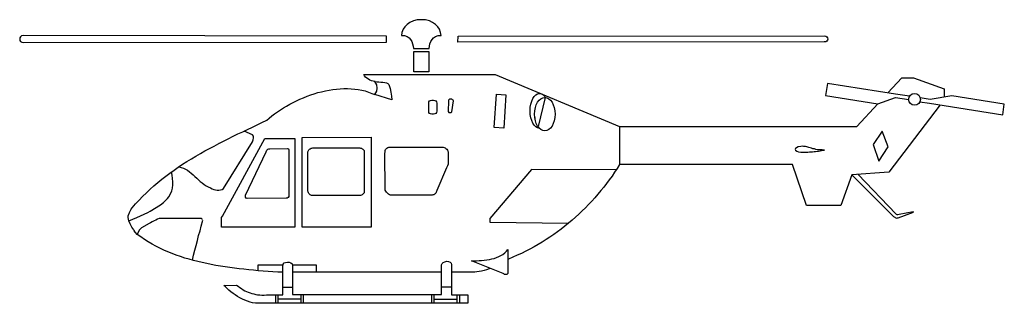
# Model space of a CAD drawing. Extents: x 270.5 to 281.8, y -219.4 to -216.2.
import ezdxf

# ---------------------------------------------------------------- set-up
doc = ezdxf.new("R2010")
doc.units = 0
doc.header["$MEASUREMENT"] = 0
doc.layers.add('7', color=7, linetype='CONTINUOUS')

msp = doc.modelspace()

# ---------------------------------------------------------------- linework, layer by layer
at = {"layer": '7'}
for p, q in [((280.304, -217.113), (280.064, -217.374)), ((275.859, -218.468), (276.761, -218.481)), ((271.779, -218.558), (271.786, -218.567)), ((273.625, -218.525), (272.787, -218.525)), ((274.499, -218.525), (273.71, -218.525))]:
    msp.add_line(p, q, dxfattribs=at)
at = {"layer": '7', "linetype": 'Continuous'}
for points in [[(275.075, -216.48), (275.164, -216.48), (275.167, -216.453), (275.173, -216.427), (275.183, -216.4), (275.197, -216.378), (275.214, -216.358), (275.237, -216.344), (275.267, -216.333), (275.301, -216.33), (275.296, -216.296), (275.284, -216.261), (275.265, -216.232), (275.237, -216.205), (275.204, -216.182), (275.167, -216.165), (275.123, -216.154), (275.075, -216.151), (275.027, -216.154), (274.983, -216.165), (274.944, -216.182), (274.912, -216.205), (274.885, -216.232), (274.865, -216.261), (274.852, -216.296), (274.848, -216.33), (274.882, -216.333), (274.912, -216.344), (274.935, -216.358), (274.952, -216.378), (274.966, -216.4), (274.975, -216.427), (274.982, -216.453), (274.985, -216.48), (275.075, -216.48)], [(274.675, -216.338), (270.511, -216.333), (270.493, -216.336), (270.481, -216.346), (270.475, -216.36), (270.473, -216.374), (270.476, -216.389), (270.484, -216.402), (270.497, -216.409), (270.512, -216.413), (274.675, -216.408), (274.675, -216.338)], [(275.496, -216.338), (279.691, -216.336), (279.708, -216.339), (279.721, -216.347), (279.729, -216.36), (279.73, -216.372), (279.727, -216.385), (279.719, -216.395), (279.707, -216.403), (279.691, -216.406), (275.494, -216.408), (275.496, -216.338)], [(274.544, -216.858), (274.544, -216.858), (274.524, -216.855), (274.505, -216.849), (274.485, -216.843), (274.468, -216.833), (274.45, -216.822), (274.436, -216.81), (274.424, -216.794), (274.416, -216.779), (275.921, -216.779), (277.346, -217.372), (277.346, -217.808), (277.318, -217.854), (277.289, -217.897), (277.259, -217.941), (277.228, -217.983), (277.197, -218.025), (277.164, -218.067), (277.132, -218.108), (277.097, -218.148), (277.063, -218.189), (277.029, -218.227), (276.991, -218.265), (276.955, -218.304), (276.918, -218.34), (276.879, -218.377), (276.84, -218.411), (276.801, -218.447), (276.761, -218.481), (276.719, -218.514), (276.677, -218.547), (276.635, -218.578), (276.591, -218.609), (276.547, -218.639), (276.504, -218.668), (276.459, -218.696), (276.412, -218.724), (276.367, -218.751), (276.318, -218.776), (276.272, -218.801), (276.223, -218.826), (276.173, -218.848), (276.124, -218.869), (276.074, -218.891), (276.064, -218.899), (276.064, -218.899)], [(274.542, -216.858), (274.563, -216.861), (274.586, -216.863), (274.609, -216.864), (274.633, -216.866), (274.655, -216.869), (274.675, -216.874), (274.692, -216.88), (274.704, -216.891), (274.717, -216.938), (274.725, -216.981), (274.731, -217.025), (274.736, -217.068), (274.542, -217.006), (274.563, -216.97), (274.57, -216.933), (274.564, -216.896), (274.542, -216.858)], [(280.666, -217.028), (280.507, -217.003), (279.728, -216.88), (279.706, -217.017), (280.306, -217.113), (280.507, -217.042), (280.658, -217.066)], [(280.418, -216.989), (280.578, -216.815), (280.712, -216.815), (281.065, -216.941)], [(271.749, -218.319), (271.761, -218.304), (271.8, -218.259), (271.841, -218.215), (271.881, -218.173), (271.924, -218.131), (271.966, -218.09), (272.009, -218.051), (272.054, -218.014), (272.1, -217.977), (272.146, -217.941), (272.193, -217.907), (272.241, -217.872), (272.29, -217.838), (272.34, -217.805), (272.389, -217.774), (272.441, -217.743), (272.491, -217.712), (272.544, -217.682), (272.595, -217.653), (272.648, -217.625), (272.701, -217.597), (272.754, -217.569), (272.808, -217.541), (272.863, -217.514), (272.917, -217.486), (272.972, -217.459), (273.028, -217.433), (273.083, -217.406), (273.139, -217.38), (273.193, -217.355), (273.249, -217.329), (273.305, -217.302), (273.333, -217.277), (273.363, -217.252), (273.394, -217.229), (273.427, -217.206), (273.461, -217.182), (273.495, -217.16), (273.531, -217.139), (273.569, -217.117), (273.606, -217.098), (273.645, -217.078), (273.684, -217.061), (273.724, -217.044), (273.765, -217.028), (273.807, -217.012), (273.848, -216.998), (273.89, -216.986), (273.932, -216.975), (273.975, -216.966), (274.017, -216.958), (274.059, -216.95), (274.103, -216.945), (274.145, -216.942), (274.187, -216.939), (274.229, -216.939), (274.27, -216.941), (274.312, -216.945), (274.352, -216.95), (274.391, -216.958), (274.432, -216.967), (274.469, -216.98), (274.507, -216.994), (274.542, -217.006)], [(275.937, -217.005), (276.044, -217.012), (276.018, -217.394), (275.91, -217.386), (275.937, -217.005)], [(276.413, -217.375), (276.415, -217.378), (276.426, -217.394), (276.404, -217.389), (276.385, -217.378), (276.367, -217.36), (276.351, -217.335), (276.339, -217.305), (276.328, -217.273), (276.321, -217.235), (276.32, -217.195), (276.321, -217.154), (276.328, -217.117), (276.339, -217.082), (276.351, -217.053), (276.367, -217.029), (276.385, -217.011), (276.404, -217), (276.426, -216.995), (276.437, -216.995), (276.446, -216.998), (276.455, -217.001), (276.465, -217.006), (276.473, -217.014), (276.482, -217.022), (276.488, -217.031), (276.494, -217.04), (276.494, -217.04), (276.413, -217.375)], [(280.785, -217.094), (280.786, -217.09), (280.897, -217.107), (281.735, -217.241), (281.753, -217.118), (281.151, -217.023), (280.903, -217.063), (280.791, -217.046)], [(281.065, -216.941), (281.065, -217.037)], [(275.194, -217.072), (275.215, -217.072), (275.229, -217.075), (275.24, -217.081), (275.248, -217.092), (275.251, -217.106), (275.251, -217.199), (275.248, -217.212), (275.24, -217.223), (275.229, -217.23), (275.215, -217.234), (275.194, -217.234), (275.181, -217.23), (275.17, -217.223), (275.162, -217.212), (275.159, -217.199), (275.159, -217.106), (275.162, -217.092), (275.17, -217.081), (275.181, -217.075), (275.194, -217.072)], [(275.443, -217.081), (275.44, -217.073), (275.433, -217.067), (275.423, -217.062), (275.412, -217.062), (275.399, -217.062), (275.39, -217.067), (275.384, -217.072), (275.384, -217.081), (275.382, -217.202), (275.39, -217.212), (275.404, -217.215), (275.416, -217.212), (275.423, -217.204), (275.443, -217.081)], [(276.49, -217.04), (276.513, -217.044), (276.535, -217.056), (276.555, -217.073), (276.572, -217.096), (276.586, -217.125), (276.597, -217.157), (276.603, -217.193), (276.607, -217.232), (276.603, -217.271), (276.597, -217.307), (276.586, -217.34), (276.572, -217.368), (276.555, -217.391), (276.535, -217.408), (276.513, -217.421), (276.49, -217.424), (276.466, -217.421), (276.444, -217.408), (276.424, -217.391), (276.407, -217.368), (276.392, -217.34), (276.381, -217.307), (276.374, -217.271), (276.371, -217.232), (276.374, -217.193), (276.381, -217.157), (276.392, -217.125), (276.407, -217.096), (276.424, -217.073), (276.444, -217.056), (276.466, -217.044), (276.49, -217.04)], [(281.018, -217.127), (280.43, -217.897), (280.006, -217.927), (279.88, -218.279), (279.487, -218.279), (279.325, -217.807), (277.346, -217.807)], [(276.376, -217.279), (276.374, -217.269), (276.374, -217.271), (276.376, -217.279)], [(272.295, -217.835), (272.324, -217.841), (272.349, -217.85), (272.374, -217.863), (272.396, -217.875), (272.419, -217.891), (272.439, -217.908), (272.459, -217.927), (272.481, -217.946), (272.501, -217.964), (272.522, -217.983), (272.542, -218.002), (272.564, -218.019), (272.586, -218.036), (272.609, -218.051), (272.634, -218.066), (272.66, -218.076), (272.678, -218.087), (272.696, -218.095), (272.715, -218.1), (272.735, -218.103), (272.754, -218.101), (272.773, -218.098), (272.791, -218.094), (272.808, -218.084), (273.142, -217.548), (273.148, -217.526), (273.151, -217.505), (273.15, -217.486), (273.142, -217.47), (273.045, -217.427)], [(277.346, -217.374), (280.064, -217.374)], [(280.355, -217.425), (280.25, -217.579), (280.316, -217.771), (280.423, -217.607), (280.355, -217.425)], [(272.76, -217.565), (272.756, -217.567)], [(272.796, -218.399), (273.282, -217.512)], [(273.282, -217.512), (273.625, -217.511), (273.625, -218.525)], [(273.71, -218.525), (273.71, -217.5), (274.499, -217.497), (274.499, -218.525)], [(273.338, -217.628), (273.541, -217.626), (273.552, -217.629), (273.556, -217.639), (273.556, -217.65), (273.555, -217.662), (273.555, -218.159), (273.555, -218.173), (273.548, -218.185), (273.538, -218.192), (273.525, -218.195), (273.078, -218.196), (273.069, -218.193), (273.062, -218.184), (273.059, -218.173), (273.061, -218.159), (273.296, -217.662), (273.305, -217.645), (273.315, -217.634), (273.326, -217.629), (273.338, -217.628)], [(273.83, -217.618), (274.369, -217.618), (274.379, -217.62), (274.388, -217.623), (274.397, -217.628), (274.405, -217.632), (274.411, -217.64), (274.418, -217.648), (274.421, -217.656), (274.421, -217.665), (274.421, -218.117), (274.421, -218.126), (274.418, -218.134), (274.413, -218.142), (274.405, -218.148), (274.397, -218.154), (274.388, -218.159), (274.377, -218.162), (274.366, -218.164), (273.827, -218.164), (273.818, -218.162), (273.809, -218.159), (273.801, -218.154), (273.793, -218.147), (273.785, -218.139), (273.781, -218.131), (273.777, -218.122), (273.776, -218.114), (273.776, -217.665), (273.777, -217.657), (273.782, -217.648), (273.787, -217.64), (273.795, -217.634), (273.802, -217.628), (273.812, -217.623), (273.821, -217.62), (273.83, -217.618)], [(274.715, -217.609), (275.313, -217.609), (275.324, -217.609), (275.335, -217.614), (275.346, -217.618), (275.357, -217.625), (275.366, -217.634), (275.373, -217.643), (275.377, -217.654), (275.381, -217.665), (275.382, -217.763), (275.382, -217.787), (275.381, -217.804), (275.374, -217.822), (275.362, -217.847), (275.253, -218.108), (275.248, -218.117), (275.243, -218.126), (275.239, -218.136), (275.233, -218.143), (275.225, -218.15), (275.217, -218.154), (275.208, -218.157), (275.198, -218.159), (274.734, -218.159), (274.721, -218.159), (274.709, -218.154), (274.697, -218.147), (274.686, -218.137), (274.676, -218.126), (274.669, -218.114), (274.662, -218.101), (274.659, -218.089), (274.658, -217.684), (274.659, -217.665), (274.661, -217.65), (274.665, -217.637), (274.672, -217.628), (274.679, -217.62), (274.689, -217.614), (274.701, -217.611), (274.715, -217.609)], [(279.422, -217.601), (279.392, -217.607), (279.373, -217.617), (279.361, -217.626), (279.358, -217.637), (279.362, -217.646), (279.375, -217.656), (279.394, -217.664), (279.422, -217.668), (279.437, -217.668), (279.454, -217.668), (279.472, -217.668), (279.489, -217.668), (279.504, -217.667), (279.523, -217.665), (279.54, -217.665), (279.557, -217.662), (279.574, -217.66), (279.591, -217.659), (279.609, -217.657), (279.626, -217.654), (279.643, -217.651), (279.66, -217.65), (279.677, -217.646), (279.694, -217.643), (279.666, -217.642), (279.64, -217.64), (279.618, -217.639), (279.596, -217.636), (279.577, -217.631), (279.56, -217.628), (279.545, -217.623), (279.529, -217.618), (279.515, -217.615), (279.503, -217.611), (279.49, -217.607), (279.476, -217.604), (279.464, -217.603), (279.451, -217.601), (279.437, -217.6), (279.422, -217.601)], [(272.166, -218.198), (272.182, -218.178), (272.201, -218.145), (272.215, -218.111), (272.223, -218.078), (272.227, -218.042), (272.227, -218.006), (272.224, -217.969), (272.22, -217.93), (272.214, -217.892)], [(277.309, -217.868), (276.337, -217.866), (275.859, -218.425), (275.859, -218.468)], [(280.006, -217.927), (280.478, -218.397), (280.484, -218.404), (280.49, -218.408), (280.498, -218.413), (280.504, -218.416), (280.512, -218.419), (280.52, -218.421), (280.528, -218.419), (280.537, -218.418), (280.712, -218.354), (280.71, -218.351), (280.55, -218.382), (280.534, -218.385), (280.525, -218.383), (280.517, -218.379), (280.509, -218.372), (280.078, -217.922)], [(271.941, -218.357), (271.969, -218.343), (272.085, -218.272)], [(272.085, -218.272), (272.121, -218.243), (272.166, -218.198)], [(271.749, -218.319), (271.746, -218.324), (271.727, -218.362), (271.715, -218.394)], [(271.724, -218.453), (271.816, -218.414), (271.941, -218.357)], [(271.779, -218.558), (271.758, -218.525), (271.74, -218.489), (271.724, -218.453), (271.716, -218.416), (271.715, -218.394)], [(271.958, -218.483), (271.869, -218.534), (271.855, -218.547), (271.843, -218.559), (271.819, -218.608)], [(272.569, -218.441), (272.565, -218.433), (272.556, -218.428), (272.542, -218.428), (272.07, -218.427), (272.053, -218.436), (272.034, -218.446), (272.012, -218.455), (271.992, -218.466), (271.97, -218.477), (271.958, -218.483)], [(272.452, -218.902), (272.466, -218.846), (272.48, -218.791), (272.494, -218.735), (272.509, -218.679), (272.523, -218.623), (272.539, -218.567), (272.553, -218.513), (272.57, -218.444)], [(272.787, -218.441), (272.787, -218.416), (272.796, -218.399)], [(272.787, -218.525), (272.787, -218.441)], [(273.486, -219.042), (273.43, -219.042), (273.374, -219.038), (273.318, -219.033), (273.263, -219.028), (273.207, -219.024), (273.153, -219.019), (273.097, -219.013), (273.042, -219.008), (272.988, -219.002), (272.935, -218.994), (272.88, -218.988), (272.827, -218.98), (272.774, -218.971), (272.721, -218.963), (272.668, -218.953), (272.617, -218.943), (272.565, -218.932), (272.514, -218.919), (272.464, -218.907), (272.413, -218.893), (272.364, -218.879), (272.315, -218.862), (272.266, -218.846), (272.22, -218.827), (272.171, -218.809), (272.124, -218.788), (272.079, -218.767), (272.034, -218.743), (271.989, -218.72), (271.945, -218.693), (271.903, -218.667), (271.861, -218.637), (271.819, -218.608), (271.8, -218.586), (271.786, -218.567)], [(276.013, -219.058), (275.65, -218.91), (275.678, -218.91), (275.708, -218.91), (275.736, -218.908), (275.765, -218.907), (275.796, -218.904), (275.824, -218.901), (275.854, -218.896), (275.884, -218.89), (275.91, -218.883), (275.937, -218.874), (275.963, -218.863), (275.986, -218.851), (276.01, -218.837), (276.03, -218.821), (276.049, -218.802), (276.064, -218.781), (276.064, -219.042), (276.064, -219.055), (276.061, -219.062), (276.055, -219.067), (276.047, -219.069), (276.038, -219.069), (276.029, -219.066), (276.021, -219.062), (276.013, -219.058)], [(275.421, -218.955), (275.421, -219.299), (275.606, -219.299), (275.606, -219.397), (273.232, -219.397), (273.203, -219.397), (273.173, -219.396), (273.142, -219.391), (273.112, -219.383), (273.083, -219.374), (273.053, -219.363), (273.025, -219.349), (272.997, -219.335), (272.969, -219.318), (272.942, -219.301), (272.917, -219.284), (272.893, -219.265), (272.871, -219.248), (272.849, -219.229), (272.83, -219.21), (272.813, -219.193), (272.958, -219.189), (272.977, -219.203), (272.995, -219.217), (273.014, -219.229), (273.033, -219.242), (273.053, -219.253), (273.072, -219.262), (273.092, -219.271), (273.112, -219.279), (273.134, -219.285), (273.156, -219.291), (273.178, -219.296), (273.199, -219.299), (273.223, -219.302), (273.248, -219.304), (273.273, -219.304), (273.299, -219.302), (273.486, -219.301), (273.486, -218.966), (273.491, -218.949), (273.503, -218.936), (273.52, -218.929), (273.541, -218.925), (273.562, -218.927), (273.58, -218.933), (273.594, -218.946), (273.598, -218.964), (273.598, -219.296), (275.307, -219.296), (275.307, -218.958), (275.312, -218.941), (275.324, -218.929), (275.343, -218.921), (275.365, -218.916), (275.385, -218.919), (275.404, -218.925), (275.416, -218.938), (275.421, -218.955)], [(273.206, -219.023), (273.206, -218.958), (273.488, -218.958), (273.488, -218.96), (273.488, -218.96)], [(273.486, -219.042), (273.43, -219.042)], [(273.597, -218.958), (273.871, -218.958), (273.871, -219.042), (273.598, -219.042), (273.598, -219.042)], [(275.307, -219.042), (273.871, -219.042)], [(275.867, -218.999), (275.852, -219.003), (275.823, -219.013), (275.793, -219.022), (275.765, -219.028), (275.739, -219.034), (275.712, -219.039), (275.689, -219.041), (275.667, -219.042), (275.421, -219.042)], [(275.867, -218.998), (275.867, -218.999)], [(273.486, -219.213), (273.598, -219.213)], [(275.421, -219.214), (275.307, -219.214)], [(273.402, -219.302), (273.402, -219.397)], [(273.432, -219.301), (273.432, -219.397)], [(273.693, -219.349), (273.432, -219.349)], [(273.693, -219.296), (273.693, -219.397)], [(273.721, -219.296), (273.721, -219.397)], [(275.19, -219.296), (275.19, -219.397)], [(275.218, -219.296), (275.218, -219.397)], [(275.218, -219.349), (275.48, -219.349)], [(275.48, -219.299), (275.48, -219.397)], [(275.51, -219.299), (275.51, -219.397)]]:
    msp.add_lwpolyline(points, dxfattribs=at)
at = {"layer": '7'}
msp.add_lwpolyline([(274.989, -216.515), (275.16, -216.515), (275.16, -216.748), (274.989, -216.748)], close=True, dxfattribs=at)
at = {"layer": '7', "linetype": 'Continuous'}
msp.add_lwpolyline([(276.407, -217.096), (276.407, -217.096)], close=True, dxfattribs=at)
at = {"layer": '7'}
msp.add_circle((280.725, -217.063), 0.0673, dxfattribs=at)

doc.saveas('drawing.dxf')
